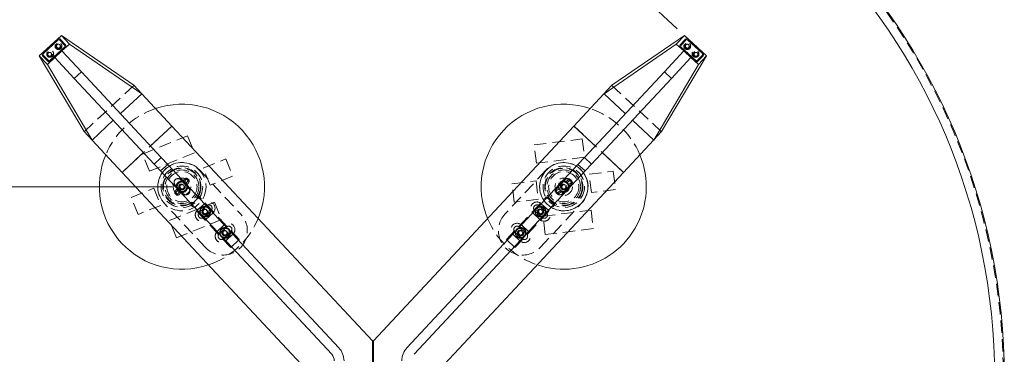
# Model space of a CAD drawing. Header units: millimetres. Extents: x 7 to 411, y 11 to 292.
# Tile 7 of 14: x 83 to 185, y 197 to 232. Entities that reach past the tile are written whole.
import ezdxf

# ---------------------------------------------------------------- set-up
doc = ezdxf.new("R2010")
doc.units = ezdxf.units.MM
doc.linetypes.add('HIDDEN', pattern=[1.905, 1.27, -0.635])
doc.styles.add('SLDTEXTSTYLE0', font='TXT', dxfattribs={"width": 0.605})
doc.dimstyles.new('SLDDIMSTYLE0', dxfattribs={"dimtxt": 3.595646, "dimasz": 3, "dimexe": 0, "dimexo": 0.0625, "dimgap": 0.898912, "dimtad": 1, "dimdec": 1, "dimlfac": 10, "dimrnd": 1e-09, "dimzin": 12, "dimdsep": 46, "dimtxsty": 'SLDTEXTSTYLE0', "dimsah": 1, "dimcen": 0.09, "dimadec": 0, "dimazin": 3, "dimtfac": 1, "dimtdec": 1, "dimtofl": 0, "dimtmove": 0, "dimatfit": 3, "dimfxl": 1, "dimfrac": 2, "dimtolj": 1, "dimtzin": 12, "dimarcsym": 0})
doc.dimstyles.new('SLDDIMSTYLE1', dxfattribs={"dimtxt": 2.568319, "dimasz": 3, "dimexe": 0, "dimexo": 0.0625, "dimgap": 0.64208, "dimtad": 1, "dimdec": 1, "dimlfac": 10, "dimrnd": 1e-09, "dimzin": 12, "dimdsep": 46, "dimtxsty": 'SLDTEXTSTYLE0', "dimsah": 1, "dimcen": 0.09, "dimadec": 0, "dimazin": 3, "dimtfac": 1, "dimtdec": 1, "dimtofl": 0, "dimtmove": 0, "dimatfit": 3, "dimfxl": 1, "dimfrac": 2, "dimtolj": 1, "dimtzin": 12, "dimarcsym": 0})
doc.dimstyles.new('SLDDIMSTYLE4', dxfattribs={"dimtxt": 2.568319, "dimasz": 3, "dimexe": 0, "dimexo": 0.0625, "dimgap": 0.64208, "dimtad": 1, "dimlfac": 10, "dimrnd": 1e-09, "dimzin": 12, "dimdsep": 46, "dimtxsty": 'SLDTEXTSTYLE0', "dimsah": 1, "dimcen": 0.09, "dimadec": 0, "dimazin": 3, "dimtfac": 1, "dimtofl": 0, "dimtmove": 0, "dimatfit": 3, "dimfxl": 1, "dimfrac": 2, "dimtolj": 1, "dimtzin": 12, "dimarcsym": 0})

# ---------------------------------------------------------------- blocks, each defined once
blk = doc.blocks.new('_D')
at = {"color": 7, "linetype": 'Continuous', "lineweight": 0}
for p, q in [((118.61, 260.08), (37.58, 260.08)), ((38.58, 260.08), (38.58, 130.08)), ((118.61, 130.08), (37.58, 130.08))]:
    blk.add_line(p, q, dxfattribs=at)
at = {"color": 7, "linetype": 'Continuous', "lineweight": 18}
for points in [[(38.58, 260.08), (37.83, 257.08), (39.33, 257.08)], [(38.58, 130.08), (39.33, 133.08), (37.83, 133.08)]]:
    blk.add_solid(points, dxfattribs=at)
at = {"color": 7, "linetype": 'Continuous', "lineweight": 18, "char_height": 3.704, "attachment_point": 1, "rotation": 90, "style": 'SLDTEXTSTYLE0'}
for s, insert in [('1300', (33.8, 192.22)), ('%%c', (33.8, 186.97))]:
    blk.add_mtext(s, dxfattribs=dict(at, insert=insert))
blk = doc.blocks.new('_D_1')
at = {"color": 7, "linetype": 'Continuous', "lineweight": 0}
for p, q in [((98.96, 214.73), (75.97, 214.73)), ((76.97, 214.73), (76.97, 175.43)), ((98.96, 175.43), (75.97, 175.43))]:
    blk.add_line(p, q, dxfattribs=at)
at = {"color": 7, "linetype": 'Continuous', "lineweight": 18}
for points in [[(76.97, 214.73), (76.22, 211.73), (77.72, 211.73)], [(76.97, 175.43), (77.72, 178.43), (76.22, 178.43)]]:
    blk.add_solid(points, dxfattribs=at)
at = {"color": 7, "linetype": 'Continuous', "lineweight": 18, "insert": (73.56, 192.14), "char_height": 2.646, "attachment_point": 1, "rotation": 90, "style": 'SLDTEXTSTYLE0'}
blk.add_mtext('393', dxfattribs=at)
blk = doc.blocks.new('_D_4')
at = {"color": 7, "linetype": 'Continuous', "lineweight": 0}
for p, q in [((163.21, 243.3), (157.39, 248.73)), ((158.12, 248.04), (146.28, 235.35)), ((150.95, 231), (145.55, 236.03))]:
    blk.add_line(p, q, dxfattribs=at)
at = {"color": 7, "linetype": 'Continuous', "lineweight": 18}
for points in [[(158.12, 248.04), (155.53, 246.36), (156.63, 245.34)], [(146.28, 235.35), (148.88, 237.03), (147.78, 238.05)]]:
    blk.add_solid(points, dxfattribs=at)
at = {"color": 7, "linetype": 'Continuous', "lineweight": 18, "insert": (146.03, 240.08), "char_height": 2.646, "attachment_point": 1, "rotation": 47, "style": 'SLDTEXTSTYLE0'}
blk.add_mtext('173,60', dxfattribs=at)

msp = doc.modelspace()

# ---------------------------------------------------------------- linework, layer by layer
at = {"color": 7, "linetype": 'Continuous', "lineweight": 18}
for p, q in [((85.2794, 228.2025), (87.5466, 230.3167)), ((87.5466, 230.3167), (95.0046, 225.1783)), ((88.3752, 229.4282), (87.5466, 230.3167)), ((151.6787, 230.3167), (144.2208, 225.1783)), ((150.8501, 229.4282), (151.6787, 230.3167)), ((153.9459, 228.2025), (151.6787, 230.3167)), ((85.628, 228.5105), (87.1566, 229.9359)), ((87.2248, 229.8628), (85.6962, 228.4374)), ((86.3714, 227.7134), (87.8999, 229.1387)), ((87.9681, 229.0656), (86.4396, 227.6402)), ((87.2248, 229.8628), (87.1566, 229.9359)), ((87.4392, 229.9261), (87.3661, 229.8579)), ((87.9049, 229.2801), (87.3661, 229.8579)), ((87.4392, 229.9261), (87.978, 229.3483)), ((87.6073, 228.7121), (88.3752, 229.4282)), ((87.9681, 229.0656), (87.8999, 229.1387)), ((87.978, 229.3483), (87.9049, 229.2801)), ((95.817, 224.3009), (88.3752, 229.4282)), ((143.4084, 224.3009), (150.8501, 229.4282)), ((151.6181, 228.7121), (150.8501, 229.4282)), ((151.2474, 229.3483), (151.7862, 229.9261)), ((151.3205, 229.2801), (151.2474, 229.3483)), ((151.2572, 229.0656), (151.3254, 229.1387)), ((152.7858, 227.6402), (151.2572, 229.0656)), ((151.8593, 229.8579), (151.3205, 229.2801)), ((151.3254, 229.1387), (152.854, 227.7134)), ((151.8593, 229.8579), (151.7862, 229.9261)), ((152.0006, 229.8628), (152.0688, 229.9359)), ((153.5292, 228.4374), (152.0006, 229.8628)), ((152.0688, 229.9359), (153.5974, 228.5105)), ((86.108, 227.314), (85.2794, 228.2025)), ((89.8851, 220.4043), (85.2794, 228.2025)), ((85.6913, 228.2961), (85.6182, 228.2279)), ((86.1569, 227.6501), (85.6182, 228.2279)), ((85.6962, 228.4374), (85.628, 228.5105)), ((85.6913, 228.2961), (86.2301, 227.7183)), ((89.609, 226.5655), (87.6073, 228.7121)), ((149.3403, 220.4043), (153.9459, 228.2025)), ((149.6164, 226.5655), (151.6181, 228.7121)), ((152.9953, 227.7183), (153.5341, 228.2961)), ((153.6072, 228.2279), (153.0684, 227.6501)), ((153.1173, 227.314), (153.9459, 228.2025)), ((153.5292, 228.4374), (153.5974, 228.5105)), ((153.6072, 228.2279), (153.5341, 228.2961)), ((86.108, 227.314), (86.876, 228.0301)), ((86.108, 227.314), (90.7037, 219.5327)), ((86.2301, 227.7183), (86.1569, 227.6501)), ((86.4396, 227.6402), (86.3714, 227.7134)), ((88.8776, 225.8835), (86.876, 228.0301)), ((153.1173, 227.314), (148.5217, 219.5327)), ((150.3477, 225.8835), (152.3494, 228.0301)), ((153.1173, 227.314), (152.3494, 228.0301)), ((152.7858, 227.6402), (152.854, 227.7134)), ((153.0684, 227.6501), (152.9953, 227.7183)), ((88.8776, 225.8835), (89.609, 226.5655)), ((97.8319, 217.7475), (89.609, 226.5655)), ((141.3935, 217.7475), (149.6164, 226.5655)), ((150.3477, 225.8835), (149.6164, 226.5655)), ((97.1006, 217.0655), (88.8776, 225.8835)), ((95.8343, 224.2885), (95.0046, 225.1783)), ((142.1248, 217.0655), (150.3477, 225.8835)), ((143.3911, 224.2885), (144.2208, 225.1783)), ((93.626, 222.2578), (95.817, 224.3009)), ((98.9187, 220.981), (95.8343, 224.2885)), ((140.3067, 220.981), (143.3911, 224.2885)), ((145.5994, 222.2578), (143.4084, 224.3009)), ((90.7037, 219.5327), (92.8947, 221.5758)), ((96.7246, 218.935), (98.9187, 220.981)), ((119.5627, 198.843), (98.9187, 220.981)), ((119.6627, 198.843), (140.3067, 220.981)), ((142.5008, 218.935), (140.3067, 220.981)), ((148.5217, 219.5327), (146.3307, 221.5758)), ((89.8851, 220.4043), (90.7148, 219.5146)), ((149.3403, 220.4043), (148.5106, 219.5146)), ((93.7992, 216.207), (90.7148, 219.5146)), ((145.4262, 216.207), (148.5106, 219.5146)), ((93.7992, 216.207), (95.9932, 218.253)), ((145.4262, 216.207), (143.2321, 218.253)), ((97.1006, 217.0655), (97.8319, 217.7475)), ((97.7651, 216.3529), (97.1006, 217.0655)), ((97.7651, 216.3529), (98.4964, 217.0349)), ((98.4964, 217.0349), (97.8319, 217.7475)), ((116.1054, 198.1516), (98.4964, 217.0349)), ((123.12, 198.1516), (140.7289, 217.0349)), ((140.7289, 217.0349), (141.3935, 217.7475)), ((141.4603, 216.3529), (140.7289, 217.0349)), ((142.1248, 217.0655), (141.3935, 217.7475)), ((141.4603, 216.3529), (142.1248, 217.0655)), ((113.1834, 195.42), (93.7992, 216.207)), ((115.374, 197.4696), (97.7651, 216.3529)), ((123.8513, 197.4696), (141.4603, 216.3529)), ((126.042, 195.42), (145.4262, 216.207)), ((119.5627, 198.843), (119.5627, 195.679)), ((119.6627, 195.679), (119.6627, 198.843))]:
    msp.add_line(p, q, dxfattribs=at)
at = {"color": 7, "linetype": 'HIDDEN', "lineweight": 18}
for p, q in [((89.8923, 220.3966), (95.0118, 225.1706)), ((149.3331, 220.3966), (144.2136, 225.1706)), ((93.7992, 216.207), (98.9187, 220.981)), ((145.4262, 216.207), (140.3067, 220.981)), ((95.892, 218.0942), (100.5229, 219.9797)), ((100.5229, 219.9797), (101.2394, 218.22)), ((136.2057, 219.0358), (141.1674, 219.6535)), ((136.4404, 217.1503), (136.2057, 219.0358)), ((141.1674, 219.6535), (141.4021, 217.7681)), ((96.6086, 216.3344), (95.892, 218.0942)), ((101.2394, 218.22), (96.6086, 216.3344)), ((102.1497, 216.6472), (104.4652, 217.59)), ((104.4652, 217.59), (105.1817, 215.8302)), ((141.4021, 217.7681), (136.4404, 217.1503)), ((101.7927, 216.4326), (106.0211, 211.8982)), ((102.8663, 214.8875), (102.1497, 216.6472)), ((137.4327, 216.4326), (133.2043, 211.8982)), ((141.8726, 216.0127), (144.3534, 216.3216)), ((142.1073, 214.1273), (141.8726, 216.0127)), ((144.3534, 216.3216), (144.5882, 214.4362)), ((99.2626, 214.8937), (100.081, 214.016)), ((99.8564, 214.9318), (99.7336, 214.7362)), ((99.8477, 215.4393), (100.6661, 214.5616)), ((100.0871, 214.9232), (99.8564, 214.9318)), ((100.0641, 215.3112), (100.0506, 215.2938)), ((100.2678, 215.1251), (100.0506, 215.2938)), ((100.1982, 215.4838), (100.0641, 215.3112)), ((100.1951, 214.7191), (100.0871, 214.9232)), ((100.1691, 215.2018), (100.4759, 215.5966)), ((100.485, 214.9564), (100.2678, 215.1251)), ((100.6733, 215.4432), (100.3665, 215.0484)), ((100.6733, 215.4432), (100.4759, 215.5966)), ((100.4985, 214.9737), (100.485, 214.9564)), ((100.6325, 215.1463), (100.4985, 214.9737)), ((105.1817, 215.8302), (102.8663, 214.8875)), ((133.9339, 215.0243), (136.4147, 215.3332)), ((134.1686, 213.1389), (133.9339, 215.0243)), ((136.4147, 215.3332), (136.6495, 213.4478)), ((139.3777, 215.4393), (138.5593, 214.5616)), ((139.1531, 214.9318), (139.0303, 214.7362)), ((139.9628, 214.8937), (139.1444, 214.016)), ((139.3838, 214.9232), (139.1531, 214.9318)), ((139.4918, 214.7191), (139.3838, 214.9232)), ((139.5115, 215.2645), (139.494, 215.2512)), ((139.6598, 215.0318), (139.494, 215.2512)), ((139.6858, 215.3963), (139.5115, 215.2645)), ((139.5844, 215.1315), (139.9833, 215.4331)), ((139.8257, 214.8125), (139.6598, 215.0318)), ((140.134, 215.2337), (139.7352, 214.9321)), ((140.0176, 214.9576), (139.8433, 214.8258)), ((140.134, 215.2337), (139.9833, 215.4331)), ((94.7404, 213.6303), (97.0558, 214.5731)), ((97.0558, 214.5731), (97.7723, 212.8133)), ((99.2488, 214.0173), (99.5556, 214.4121)), ((99.4462, 213.8639), (99.2488, 214.0173)), ((99.4236, 214.4868), (99.2895, 214.3142)), ((99.4371, 214.5041), (99.4236, 214.4868)), ((99.6543, 214.3354), (99.4371, 214.5041)), ((99.753, 214.2587), (99.4462, 213.8639)), ((99.8714, 214.1667), (99.6543, 214.3354)), ((99.8579, 214.1493), (99.7239, 213.9768)), ((99.7336, 214.7362), (99.8415, 214.5321)), ((99.8415, 214.5321), (100.0723, 214.5235)), ((99.8714, 214.1667), (99.8579, 214.1493)), ((100.0723, 214.5235), (100.1951, 214.7191)), ((138.388, 214.2268), (138.7868, 214.5284)), ((138.5388, 214.0274), (138.388, 214.2268)), ((138.6788, 214.6348), (138.5045, 214.5029)), ((138.9376, 214.329), (138.5388, 214.0274)), ((138.6964, 214.648), (138.6788, 214.6348)), ((138.8622, 214.4287), (138.6964, 214.648)), ((139.0106, 214.1961), (138.8363, 214.0643)), ((139.0281, 214.2093), (138.8622, 214.4287)), ((139.0281, 214.2093), (139.0106, 214.1961)), ((139.0303, 214.7362), (139.1382, 214.5321)), ((139.1382, 214.5321), (139.369, 214.5235)), ((139.369, 214.5235), (139.4918, 214.7191)), ((139.8433, 214.8258), (139.8257, 214.8125)), ((144.5882, 214.4362), (142.1073, 214.1273)), ((95.4569, 211.8706), (94.7404, 213.6303)), ((102.3643, 208.4883), (98.136, 213.0226)), ((98.6827, 211.2405), (103.3135, 213.1261)), ((100.8895, 212.8557), (101.7671, 213.6741)), ((104.9815, 208.4676), (100.8895, 212.8557)), ((101.5424, 212.3023), (102.2737, 212.9843)), ((105.8591, 209.286), (101.7671, 213.6741)), ((103.3135, 213.1261), (104.03, 211.3664)), ((133.3662, 209.286), (137.4582, 213.6741)), ((136.6495, 213.4478), (134.1686, 213.1389)), ((134.2439, 208.4676), (138.3359, 212.8557)), ((136.861, 208.4883), (141.0894, 213.0226)), ((137.683, 212.3023), (136.9517, 212.9843)), ((138.3359, 212.8557), (137.4582, 213.6741)), ((97.7723, 212.8133), (95.4569, 211.8706)), ((102.4783, 212.7649), (101.747, 212.0829)), ((101.8133, 212.054), (101.9275, 212.0701)), ((101.8133, 212.054), (101.8178, 212.0344)), ((101.9275, 212.0701), (101.8178, 212.0344)), ((101.8284, 212.3383), (101.8225, 212.3191)), ((101.9353, 212.2951), (101.8225, 212.3191)), ((101.8284, 212.3383), (101.9353, 212.2951)), ((101.9423, 211.8002), (102.0332, 211.8712)), ((102.0332, 211.8712), (101.956, 211.7855)), ((101.9837, 212.5769), (101.9689, 212.5632)), ((102.0547, 212.486), (101.9689, 212.5632)), ((101.9837, 212.5769), (102.0547, 212.486)), ((102.124, 212.1272), (102.2024, 212.3444)), ((102.273, 211.9507), (102.124, 212.1272)), ((102.2024, 212.3444), (102.4297, 212.3851)), ((102.2374, 212.706), (102.2178, 212.7015)), ((102.2535, 212.5918), (102.2178, 212.7015)), ((102.2244, 211.5709), (102.9557, 212.2529)), ((102.2374, 212.706), (102.2535, 212.5918)), ((102.5003, 211.9914), (102.273, 211.9507)), ((103.1603, 212.0335), (102.429, 211.3515)), ((102.4297, 212.3851), (102.5787, 212.2086)), ((102.4785, 212.5839), (102.5025, 212.6967)), ((102.5217, 212.6908), (102.4785, 212.5839)), ((102.5787, 212.2086), (102.5003, 211.9914)), ((102.5217, 212.6908), (102.5025, 212.6967)), ((102.648, 211.8498), (102.7337, 211.7726)), ((102.719, 211.7589), (102.648, 211.8498)), ((102.6695, 212.4646), (102.7467, 212.5503)), ((102.7604, 212.5356), (102.6695, 212.4646)), ((102.7604, 212.5356), (102.7467, 212.5503)), ((102.7673, 212.0407), (102.8802, 212.0167)), ((102.8743, 211.9975), (102.7673, 212.0407)), ((102.7752, 212.2658), (102.8849, 212.3014)), ((102.8894, 212.2818), (102.7752, 212.2658)), ((102.8743, 211.9975), (102.8802, 212.0167)), ((102.8894, 212.2818), (102.8849, 212.3014)), ((136.0651, 212.0335), (136.7964, 211.3515)), ((137.001, 211.5709), (136.2697, 212.2529)), ((136.336, 212.054), (136.4502, 212.0701)), ((136.336, 212.054), (136.3405, 212.0344)), ((136.4502, 212.0701), (136.3405, 212.0344)), ((136.3521, 212.3413), (136.3452, 212.3191)), ((136.4581, 212.2951), (136.3452, 212.3191)), ((136.3511, 212.3383), (136.4581, 212.2951)), ((136.465, 211.8002), (136.5559, 211.8712)), ((136.5559, 211.8712), (136.4787, 211.7855)), ((136.5064, 212.5769), (136.4917, 212.5632)), ((136.5774, 212.486), (136.4917, 212.5632)), ((136.5064, 212.5769), (136.5774, 212.486)), ((136.6467, 212.1272), (136.7251, 212.3444)), ((136.7957, 211.9507), (136.6467, 212.1272)), ((136.7251, 212.3444), (136.9524, 212.3851)), ((136.7601, 212.706), (136.7405, 212.7015)), ((136.7762, 212.5918), (136.7405, 212.7015)), ((136.7471, 212.7649), (137.4784, 212.0829)), ((136.7601, 212.706), (136.7762, 212.5918)), ((137.023, 211.9914), (136.7957, 211.9507)), ((136.9524, 212.3851), (137.1014, 212.2086)), ((137.0012, 212.5839), (137.0252, 212.6967)), ((137.0444, 212.6908), (137.0012, 212.5839)), ((137.1014, 212.2086), (137.023, 211.9914)), ((137.0444, 212.6908), (137.0252, 212.6967)), ((137.12, 211.6924), (142.0816, 212.3102)), ((137.1707, 211.8498), (137.2564, 211.7726)), ((137.2417, 211.7589), (137.1707, 211.8498)), ((137.1922, 212.4646), (137.2694, 212.5503)), ((137.2831, 212.5356), (137.1922, 212.4646)), ((137.2831, 212.5356), (137.2694, 212.5503)), ((137.29, 212.0407), (137.4029, 212.0167)), ((137.397, 211.9975), (137.29, 212.0407)), ((137.2979, 212.2658), (137.4076, 212.3014)), ((137.4121, 212.2818), (137.2979, 212.2658)), ((137.396, 211.9945), (137.4029, 212.0167)), ((137.4121, 212.2818), (137.4076, 212.3014)), ((142.0816, 212.3102), (142.3164, 210.4248)), ((99.3992, 209.4808), (98.6827, 211.2405)), ((104.03, 211.3664), (99.3992, 209.4808)), ((101.9423, 211.8002), (101.956, 211.7855)), ((102.1809, 211.645), (102.2242, 211.7519)), ((102.1809, 211.645), (102.2002, 211.6391)), ((102.2242, 211.7519), (102.2002, 211.6391)), ((102.4492, 211.7441), (102.4848, 211.6344)), ((102.4652, 211.6298), (102.4492, 211.7441)), ((102.4652, 211.6298), (102.4848, 211.6344)), ((102.719, 211.7589), (102.7337, 211.7726)), ((136.465, 211.8002), (136.4787, 211.7855)), ((136.7037, 211.645), (136.7469, 211.7519)), ((136.7037, 211.645), (136.7229, 211.6391)), ((136.7469, 211.7519), (136.7229, 211.6391)), ((136.9719, 211.7441), (137.0075, 211.6344)), ((136.988, 211.6298), (136.9719, 211.7441)), ((136.988, 211.6298), (137.0075, 211.6344)), ((137.3547, 209.807), (137.12, 211.6924)), ((137.2417, 211.7589), (137.2564, 211.7726)), ((103.5884, 210.1082), (104.3197, 210.7902)), ((104.5243, 210.5708), (103.793, 209.8888)), ((103.8593, 209.8599), (103.9735, 209.876)), ((103.8593, 209.8599), (103.8638, 209.8403)), ((103.9735, 209.876), (103.8638, 209.8403)), ((103.8744, 210.1442), (103.8685, 210.125)), ((103.9813, 210.101), (103.8685, 210.125)), ((103.8744, 210.1442), (103.9813, 210.101)), ((104.0296, 210.3829), (104.0149, 210.3692)), ((104.1007, 210.292), (104.0149, 210.3692)), ((104.0296, 210.3829), (104.1007, 210.292)), ((104.17, 209.9331), (104.2484, 210.1503)), ((104.319, 209.7566), (104.17, 209.9331)), ((104.2484, 210.1503), (104.4757, 210.1911)), ((104.2834, 210.5119), (104.2638, 210.5074)), ((104.2995, 210.3977), (104.2638, 210.5074)), ((104.2704, 209.3769), (105.0017, 210.0589)), ((104.2834, 210.5119), (104.2995, 210.3977)), ((105.2063, 209.8395), (104.475, 209.1575)), ((104.4757, 210.1911), (104.6246, 210.0146)), ((104.5245, 210.3898), (104.5485, 210.5027)), ((104.5677, 210.4968), (104.5245, 210.3898)), ((104.6246, 210.0146), (104.5463, 209.7974)), ((104.5677, 210.4968), (104.5485, 210.5027)), ((104.7155, 210.2705), (104.7927, 210.3562)), ((104.8064, 210.3415), (104.7155, 210.2705)), ((104.8064, 210.3415), (104.7927, 210.3562)), ((104.8133, 209.8467), (104.9261, 209.8227)), ((104.9203, 209.8035), (104.8133, 209.8467)), ((104.8212, 210.0717), (104.9309, 210.1073)), ((104.9354, 210.0878), (104.8212, 210.0717)), ((104.9203, 209.8035), (104.9261, 209.8227)), ((104.9354, 210.0878), (104.9309, 210.1073)), ((134.0191, 209.8395), (134.7504, 209.1575)), ((134.955, 209.3769), (134.2237, 210.0589)), ((134.29, 209.8599), (134.4042, 209.876)), ((134.29, 209.8599), (134.2945, 209.8403)), ((134.4042, 209.876), (134.2945, 209.8403)), ((134.3061, 210.1473), (134.2992, 210.125)), ((134.4121, 210.101), (134.2992, 210.125)), ((134.3051, 210.1442), (134.4121, 210.101)), ((134.4604, 210.3829), (134.4457, 210.3692)), ((134.5314, 210.292), (134.4457, 210.3692)), ((134.4604, 210.3829), (134.5314, 210.292)), ((134.6007, 209.9331), (134.6791, 210.1503)), ((134.7497, 209.7566), (134.6007, 209.9331)), ((134.6791, 210.1503), (134.9064, 210.1911)), ((134.7141, 210.5119), (134.6946, 210.5074)), ((134.7302, 210.3977), (134.6946, 210.5074)), ((134.7011, 210.5708), (135.4324, 209.8888)), ((134.7141, 210.5119), (134.7302, 210.3977)), ((135.637, 210.1082), (134.9057, 210.7902)), ((134.9064, 210.1911), (135.0554, 210.0146)), ((134.9552, 210.3898), (134.9792, 210.5027)), ((134.9984, 210.4968), (134.9552, 210.3898)), ((135.0554, 210.0146), (134.977, 209.7974)), ((134.9984, 210.4968), (134.9792, 210.5027)), ((135.1462, 210.2705), (135.2234, 210.3562)), ((135.2371, 210.3415), (135.1462, 210.2705)), ((135.2371, 210.3415), (135.2234, 210.3562)), ((135.244, 209.8467), (135.3569, 209.8227)), ((135.351, 209.8035), (135.244, 209.8467)), ((135.2519, 210.0717), (135.3616, 210.1073)), ((135.3661, 210.0878), (135.2519, 210.0717)), ((135.35, 209.8004), (135.3569, 209.8227)), ((135.3661, 210.0878), (135.3616, 210.1073)), ((142.3164, 210.4248), (137.3547, 209.807)), ((103.9883, 209.6062), (104.0792, 209.6772)), ((103.9883, 209.6062), (104.002, 209.5915)), ((104.0792, 209.6772), (104.002, 209.5915)), ((104.2269, 209.4509), (104.2701, 209.5579)), ((104.2269, 209.4509), (104.2462, 209.445)), ((104.2701, 209.5579), (104.2462, 209.445)), ((104.5463, 209.7974), (104.319, 209.7566)), ((104.4952, 209.55), (104.5308, 209.4403)), ((104.5112, 209.4358), (104.4952, 209.55)), ((104.5112, 209.4358), (104.5308, 209.4403)), ((104.694, 209.6557), (104.7797, 209.5785)), ((104.765, 209.5648), (104.694, 209.6557)), ((104.765, 209.5648), (104.7797, 209.5785)), ((104.9815, 208.4676), (105.8591, 209.286)), ((134.2439, 208.4676), (133.3662, 209.286)), ((134.419, 209.6062), (134.5099, 209.6772)), ((134.419, 209.6062), (134.4327, 209.5915)), ((134.5099, 209.6772), (134.4327, 209.5915)), ((134.6577, 209.4509), (134.7009, 209.5579)), ((134.6577, 209.4509), (134.6769, 209.445)), ((134.7009, 209.5579), (134.6769, 209.445)), ((134.977, 209.7974), (134.7497, 209.7566)), ((134.9259, 209.55), (134.9615, 209.4403)), ((134.942, 209.4358), (134.9259, 209.55)), ((134.942, 209.4358), (134.9615, 209.4403)), ((135.1247, 209.6557), (135.2104, 209.5785)), ((135.1957, 209.5648), (135.1247, 209.6557)), ((135.1957, 209.5648), (135.2104, 209.5785)), ((102.6847, 206.6784), (103.1665, 206.8578))]:
    msp.add_line(p, q, dxfattribs=at)
at = {"color": 7, "linetype": 'Continuous', "lineweight": 18}
for radius in [65, 64.0003]:
    msp.add_circle((119.611, 195.0803), radius, dxfattribs=at)
at = {"color": 7, "linetype": 'HIDDEN', "lineweight": 18}
for centre, radius in [((119.611, 195.0803), 64.9), ((87.2479, 229.2075), 0.35), ((87.2479, 229.2075), 0.3), ((87.2479, 229.2075), 0.2), ((151.9775, 229.2075), 0.35), ((151.9775, 229.2075), 0.3), ((151.9775, 229.2075), 0.2), ((86.3483, 228.3687), 0.3), ((86.4068, 228.4232), 0.35), ((86.3483, 228.3687), 0.2), ((152.8186, 228.4232), 0.35), ((152.8771, 228.3687), 0.3), ((152.8771, 228.3687), 0.2), ((99.961, 214.7303), 2.4809), ((99.961, 214.7303), 2.4809), ((139.261, 214.7303), 2.4809), ((99.961, 214.7303), 2.1345), ((99.961, 214.7303), 1.9613), ((99.961, 214.7303), 1.9036), ((99.961, 214.7303), 1.7304), ((99.961, 214.7303), 1.5572), ((99.961, 214.7303), 1.5572), ((139.261, 214.7303), 2.1345), ((139.261, 214.7303), 1.9613), ((139.261, 214.7303), 1.9036), ((139.261, 214.7303), 1.7304), ((139.261, 214.7303), 1.5572), ((139.261, 214.7303), 1.5572), ((99.9643, 214.7276), 0.9), ((99.961, 214.7303), 0.59), ((99.9643, 214.7276), 0.55), ((99.9643, 214.7276), 0.545), ((99.9643, 214.7276), 0.5), ((99.961, 214.7303), 0.325), ((99.9643, 214.7276), 0.32), ((99.9643, 214.7276), 0.3125), ((99.961, 214.7303), 0.3), ((99.9643, 214.7276), 0.3), ((99.9643, 214.7276), 0.275), ((99.9643, 214.7276), 0.25), ((99.9643, 214.7276), 0.2307), ((139.261, 214.7276), 0.9), ((139.261, 214.7303), 0.59), ((139.261, 214.7276), 0.55), ((139.261, 214.7276), 0.545), ((139.261, 214.7276), 0.5), ((139.261, 214.7303), 0.325), ((139.261, 214.7276), 0.32), ((139.261, 214.7276), 0.3125), ((139.261, 214.7303), 0.3), ((139.261, 214.7276), 0.3), ((139.261, 214.7276), 0.275), ((139.261, 214.7276), 0.25), ((139.261, 214.7276), 0.2307), ((102.3513, 212.1679), 0.545), ((102.3513, 212.1679), 0.5), ((102.3513, 212.1679), 0.32), ((102.3513, 212.1679), 0.3), ((102.3513, 212.1679), 0.275), ((102.3513, 212.1679), 0.25), ((102.3513, 212.1679), 0.2307), ((136.874, 212.1679), 0.545), ((136.874, 212.1679), 0.5), ((136.874, 212.1679), 0.32), ((136.874, 212.1679), 0.3), ((136.874, 212.1679), 0.275), ((136.874, 212.1679), 0.25), ((136.874, 212.1679), 0.2307), ((104.3973, 209.9738), 0.545), ((104.3973, 209.9738), 0.5), ((104.3973, 209.9738), 0.32), ((104.3973, 209.9738), 0.3), ((104.3973, 209.9738), 0.275), ((104.3973, 209.9738), 0.25), ((104.3973, 209.9738), 0.2307), ((134.828, 209.9738), 0.545), ((134.828, 209.9738), 0.5), ((134.828, 209.9738), 0.32), ((134.828, 209.9738), 0.3), ((134.828, 209.9738), 0.275), ((134.828, 209.9738), 0.25), ((134.828, 209.9738), 0.2307)]:
    msp.add_circle(centre, radius, dxfattribs=at)
at = {"color": 7, "linetype": 'Continuous', "lineweight": 18}
for centre, radius, start, end in [((87.293, 229.7897), 0.2, 43, 133), ((87.293, 229.7897), 0.1, 43, 133), ((87.8317, 229.2119), 0.1, 313, 43), ((87.8317, 229.2119), 0.2, 313, 43), ((151.3936, 229.2119), 0.2, 137, 227), ((151.3936, 229.2119), 0.1, 137, 227), ((151.9324, 229.7897), 0.2, 47, 137), ((151.9324, 229.7897), 0.1, 47, 137), ((85.7644, 228.3643), 0.2, 133, 223), ((85.7644, 228.3643), 0.1, 133, 223), ((153.461, 228.3643), 0.1, 317, 47), ((153.461, 228.3643), 0.2, 317, 47), ((86.3032, 227.7865), 0.2, 223, 313), ((86.3032, 227.7865), 0.1, 223, 313), ((152.9222, 227.7865), 0.2, 227, 317), ((152.9222, 227.7865), 0.1, 227, 317), ((99.961, 214.7303), 8.5, 337.320418, 108.679582), ((139.261, 214.7303), 8.5, 71.302551, 202.697449), ((99.961, 214.7303), 8.5, 157.31106, 288.68894), ((139.261, 214.7303), 8.5, 277.097107, 22.671071), ((139.261, 214.7303), 8.5, 251.328929, 277.097107), ((114.6427, 196.7876), 2, 0, 43), ((124.5827, 196.7876), 2, 137, 180), ((114.6427, 196.7876), 1, 0, 43)]:
    msp.add_arc(centre, radius, start, end, dxfattribs=at)
at = {"color": 7, "linetype": 'HIDDEN', "lineweight": 18}
for centre, radius, start, end in [((99.961, 214.7303), 8.5, 108.679582, 157.31106), ((139.261, 214.7303), 8.5, 22.671071, 71.302551), ((99.9643, 214.7276), 2.5, 43, 223), ((139.261, 214.7276), 2.5, 317, 137), ((139.261, 214.7303), 2.4809, 127.353709, 277.097107), ((139.261, 214.7303), 2.4809, 277.097107, 45.531297), ((99.5551, 215.1665), 0.4, 43, 223), ((99.961, 214.7303), 0.5, 112.154925, 172.154925), ((99.961, 214.7303), 0.5, 52.154925, 112.154925), ((99.961, 214.7303), 0.5, 352.154925, 52.154925), ((139.261, 214.7303), 0.5, 157.097107, 217.097107), ((139.261, 214.7303), 0.5, 97.097107, 157.097107), ((139.261, 214.7303), 0.5, 37.097107, 97.097107), ((139.6702, 215.1665), 0.4, 317, 137), ((139.261, 214.7303), 0.5, 337.097107, 37.097107), ((99.961, 214.7303), 0.5, 172.154925, 232.154925), ((99.961, 214.7303), 0.5, 232.154925, 292.154925), ((100.3735, 214.2888), 0.4, 223, 43), ((99.961, 214.7303), 0.5, 292.154925, 352.154925), ((138.8518, 214.2888), 0.4, 137, 317), ((139.261, 214.7303), 0.5, 217.097107, 277.097107), ((139.261, 214.7303), 0.5, 277.097107, 337.097107), ((102.717, 212.5089), 0.65, 313, 133), ((102.717, 212.5089), 0.35, 329.60155, 116.39845), ((136.5084, 212.5089), 0.65, 47, 227), ((136.5084, 212.5089), 0.35, 63.60155, 210.39845), ((101.9857, 211.8269), 0.65, 133, 313), ((101.9857, 211.8269), 0.35, 149.60155, 296.39845), ((101.9857, 211.8269), 0.35, 133, 149.60155), ((102.3513, 212.1679), 0.55, 164.047337, 191.952663), ((102.3513, 212.1679), 0.55, 194.047337, 221.952663), ((102.3513, 212.1679), 0.55, 134.047337, 161.952663), ((102.3513, 212.1679), 0.55, 104.047337, 131.952663), ((102.3513, 212.1679), 0.55, 74.047337, 101.952663), ((104.1927, 210.1933), 2.5, 223, 43), ((102.717, 212.5089), 0.35, 116.39845, 133), ((102.3513, 212.1679), 0.55, 44.047337, 71.952663), ((102.3513, 212.1679), 0.55, 314.047337, 341.952663), ((102.3513, 212.1679), 0.55, 14.047337, 41.952663), ((102.3513, 212.1679), 0.55, 344.047337, 11.952663), ((102.717, 212.5089), 0.35, 313, 329.60155), ((135.0326, 210.1933), 2.5, 137, 317), ((136.5084, 212.5089), 0.35, 210.39845, 227), ((136.874, 212.1679), 0.55, 164.047337, 191.952663), ((136.874, 212.1679), 0.55, 194.047337, 221.952663), ((136.874, 212.1679), 0.55, 134.047337, 161.952663), ((136.874, 212.1679), 0.55, 104.047337, 131.952663), ((136.5084, 212.5089), 0.35, 47, 63.60155), ((136.874, 212.1679), 0.55, 74.047337, 101.952663), ((137.2397, 211.8269), 0.65, 227, 47), ((136.874, 212.1679), 0.55, 44.047337, 71.952663), ((137.2397, 211.8269), 0.35, 243.60155, 30.39845), ((136.874, 212.1679), 0.55, 314.047337, 341.952663), ((136.874, 212.1679), 0.55, 14.047337, 41.952663), ((136.874, 212.1679), 0.55, 344.047337, 11.952663), ((137.2397, 211.8269), 0.35, 30.39845, 47), ((102.3513, 212.1679), 0.55, 224.047337, 251.952663), ((101.9857, 211.8269), 0.35, 296.39845, 313), ((102.3513, 212.1679), 0.55, 254.047337, 281.952663), ((102.3513, 212.1679), 0.55, 284.047337, 311.952663), ((99.961, 214.7303), 8.5, 292.154925, 337.320418), ((104.763, 210.3148), 0.65, 313, 133), ((139.261, 214.7303), 8.5, 202.697449, 251.328929), ((134.4624, 210.3148), 0.65, 47, 227), ((136.874, 212.1679), 0.55, 224.047337, 251.952663), ((136.874, 212.1679), 0.55, 254.047337, 281.952663), ((137.2397, 211.8269), 0.35, 227, 243.60155), ((136.874, 212.1679), 0.55, 284.047337, 311.952663), ((104.0317, 209.6328), 0.65, 133, 313), ((104.0317, 209.6328), 0.35, 149.60155, 296.39845), ((104.0317, 209.6328), 0.35, 133, 149.60155), ((104.3973, 209.9738), 0.55, 164.047337, 191.952663), ((104.3973, 209.9738), 0.55, 194.047337, 221.952663), ((104.3973, 209.9738), 0.55, 134.047337, 161.952663), ((104.3973, 209.9738), 0.55, 104.047337, 131.952663), ((104.3973, 209.9738), 0.55, 74.047337, 101.952663), ((104.763, 210.3148), 0.35, 116.39845, 133), ((104.3973, 209.9738), 0.55, 44.047337, 71.952663), ((104.763, 210.3148), 0.35, 329.60155, 116.39845), ((104.3973, 209.9738), 0.55, 314.047337, 341.952663), ((104.3973, 209.9738), 0.55, 14.047337, 41.952663), ((104.3973, 209.9738), 0.55, 344.047337, 11.952663), ((104.763, 210.3148), 0.35, 313, 329.60155), ((134.4624, 210.3148), 0.35, 63.60155, 210.39845), ((134.4624, 210.3148), 0.35, 210.39845, 227), ((134.828, 209.9738), 0.55, 164.047337, 191.952663), ((134.828, 209.9738), 0.55, 194.047337, 221.952663), ((134.828, 209.9738), 0.55, 134.047337, 161.952663), ((134.828, 209.9738), 0.55, 104.047337, 131.952663), ((134.4624, 210.3148), 0.35, 47, 63.60155), ((134.828, 209.9738), 0.55, 74.047337, 101.952663), ((135.1937, 209.6328), 0.65, 227, 47), ((134.828, 209.9738), 0.55, 44.047337, 71.952663), ((135.1937, 209.6328), 0.35, 243.60155, 30.39845), ((134.828, 209.9738), 0.55, 314.047337, 341.952663), ((134.828, 209.9738), 0.55, 14.047337, 41.952663), ((134.828, 209.9738), 0.55, 344.047337, 11.952663), ((135.1937, 209.6328), 0.35, 30.39845, 47), ((104.3973, 209.9738), 0.55, 224.047337, 251.952663), ((104.0317, 209.6328), 0.35, 296.39845, 313), ((104.3973, 209.9738), 0.55, 254.047337, 281.952663), ((104.3973, 209.9738), 0.55, 284.047337, 311.952663), ((134.828, 209.9738), 0.55, 224.047337, 251.952663), ((134.828, 209.9738), 0.55, 254.047337, 281.952663), ((135.1937, 209.6328), 0.35, 227, 243.60155), ((134.828, 209.9738), 0.55, 284.047337, 311.952663)]:
    msp.add_arc(centre, radius, start, end, dxfattribs=at)
at = {"color": 7, "linetype": 'Continuous', "lineweight": 18}
for centre, major_axis, start_param, end_param in [((98.8972, 220.961), (-3.1372, 3.3642), 6.09939277, 6.12610567), ((140.3282, 220.961), (3.1372, 3.3642), 0.15707963, 0.18379254), ((93.8206, 216.227), (-3.1372, 3.3642), 0.15707963, 0.18379254), ((145.4047, 216.227), (3.1372, 3.3642), 6.09939277, 6.12610567)]:
    msp.add_ellipse(centre, major_axis=major_axis, ratio=0.03492077, start_param=start_param, end_param=end_param, dxfattribs=at)
at = {"color": 7, "linetype": 'HIDDEN', "lineweight": 18}
for points, knots in [([(99.4657, 214.7985), (99.4726, 214.8488), (99.4864, 214.9486), (99.4989, 215.0394), (99.5051, 215.0845)], [0, 0, 0, 0, 0.503994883, 1, 1, 1, 1]), ([(99.5051, 215.0845), (99.5365, 215.0973), (99.6208, 215.1316), (99.714, 215.1695), (99.7725, 215.1933)], [0, 0, 0, 0, 0.372862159, 1, 1, 1, 1]), ([(99.7725, 215.1933), (99.7783, 215.1957), (99.852, 215.2257), (99.9444, 215.2633), (100.0227, 215.2952), (100.0398, 215.3022)], [0, 0, 0, 0, 0.06240818, 0.79505652, 1, 1, 1, 1]), ([(100.0506, 215.2938), (100.1124, 215.2459), (100.1831, 215.1909), (100.2582, 215.1325), (100.2678, 215.1251)], [0, 0, 0, 0, 0.87266076, 1, 1, 1, 1]), ([(100.4759, 215.5966), (100.4678, 215.6016), (100.4496, 215.6127), (100.4093, 215.6168), (100.3481, 215.604), (100.2697, 215.5617), (100.2231, 215.5109), (100.1982, 215.4838)], [0, 0, 0, 0, 0.08690798, 0.19497532, 0.3643972, 0.66116489, 1, 1, 1, 1]), ([(100.4958, 214.948), (100.4904, 214.9088), (100.4794, 214.8292), (100.4658, 214.7304), (100.458, 214.674), (100.4564, 214.662)], [0, 0, 0, 0, 0.43238197, 0.87954735, 1, 1, 1, 1]), ([(100.6325, 215.1463), (100.6563, 215.1837), (100.694, 215.2428), (100.7117, 215.3288), (100.7091, 215.3827), (100.6963, 215.4203), (100.6807, 215.4358), (100.6733, 215.4432)], [0, 0, 0, 0, 0.406204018, 0.642970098, 0.798601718, 0.903798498, 1, 1, 1, 1]), ([(138.6881, 214.6589), (138.7035, 214.6953), (138.7348, 214.7694), (138.7736, 214.8612), (138.7957, 214.9137), (138.8005, 214.9248)], [0, 0, 0, 0, 0.43238197, 0.87954735, 1, 1, 1, 1]), ([(138.8005, 214.9248), (138.8202, 214.9716), (138.8594, 215.0645), (138.8951, 215.1489), (138.9128, 215.1908)], [0, 0, 0, 0, 0.50399488, 1, 1, 1, 1]), ([(138.9128, 215.1908), (138.9465, 215.195), (139.0367, 215.2062), (139.1366, 215.2186), (139.1993, 215.2264)], [0, 0, 0, 0, 0.37286216, 1, 1, 1, 1]), ([(139.1993, 215.2264), (139.2055, 215.2272), (139.2845, 215.237), (139.3835, 215.2494), (139.4674, 215.2598), (139.4857, 215.2621)], [0, 0, 0, 0, 0.06240818, 0.79505652, 1, 1, 1, 1]), ([(139.9833, 215.4331), (139.9767, 215.44), (139.9621, 215.4555), (139.9242, 215.4699), (139.8618, 215.4735), (139.7751, 215.453), (139.7169, 215.416), (139.6858, 215.3963)], [0, 0, 0, 0, 0.08690798, 0.19497532, 0.3643972, 0.66116489, 1, 1, 1, 1]), ([(140.0176, 214.9576), (140.0502, 214.9875), (140.102, 215.0348), (140.1415, 215.1132), (140.1529, 215.166), (140.1504, 215.2056), (140.1393, 215.2246), (140.134, 215.2337)], [0, 0, 0, 0, 0.40620402, 0.6429701, 0.79860172, 0.9037985, 1, 1, 1, 1]), ([(99.2895, 214.3142), (99.2658, 214.2769), (99.2281, 214.2178), (99.2103, 214.1318), (99.213, 214.0778), (99.2257, 214.0402), (99.2413, 214.0247), (99.2488, 214.0173)], [0, 0, 0, 0, 0.406204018, 0.642970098, 0.798601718, 0.903798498, 1, 1, 1, 1]), ([(99.4263, 214.5125), (99.4317, 214.5517), (99.4427, 214.6313), (99.4563, 214.7301), (99.4641, 214.7865), (99.4657, 214.7985)], [0, 0, 0, 0, 0.43238197, 0.87954735, 1, 1, 1, 1]), ([(99.4462, 213.8639), (99.4543, 213.8589), (99.4724, 213.8478), (99.5128, 213.8437), (99.574, 213.8565), (99.6524, 213.8988), (99.699, 213.9496), (99.7239, 213.9768)], [0, 0, 0, 0, 0.08690798, 0.19497532, 0.3643972, 0.66116489, 1, 1, 1, 1]), ([(100.1496, 214.2672), (100.0911, 214.2434), (99.9979, 214.2054), (99.9136, 214.1711), (99.8822, 214.1583)], [0, 0, 0, 0, 0.62713784, 1, 1, 1, 1]), ([(100.417, 214.376), (100.3998, 214.3691), (100.3215, 214.3372), (100.2291, 214.2995), (100.1554, 214.2695), (100.1496, 214.2672)], [0, 0, 0, 0, 0.20494348, 0.93759182, 1, 1, 1, 1]), ([(100.4564, 214.662), (100.4494, 214.6117), (100.4357, 214.5119), (100.4232, 214.4211), (100.417, 214.376)], [0, 0, 0, 0, 0.50399488, 1, 1, 1, 1]), ([(138.5045, 214.5029), (138.4718, 214.4731), (138.4201, 214.4258), (138.3806, 214.3473), (138.3692, 214.2945), (138.3717, 214.2549), (138.3828, 214.2359), (138.388, 214.2268)], [0, 0, 0, 0, 0.40620402, 0.6429701, 0.79860172, 0.9037985, 1, 1, 1, 1]), ([(138.5388, 214.0274), (138.5453, 214.0205), (138.56, 214.005), (138.5979, 213.9906), (138.6603, 213.9871), (138.747, 214.0075), (138.8052, 214.0445), (138.8363, 214.0643)], [0, 0, 0, 0, 0.08690798, 0.19497532, 0.3643972, 0.66116489, 1, 1, 1, 1]), ([(139.3228, 214.2341), (139.2602, 214.2263), (139.1603, 214.2139), (139.07, 214.2026), (139.0363, 214.1984)], [0, 0, 0, 0, 0.627137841, 1, 1, 1, 1]), ([(139.6093, 214.2698), (139.5909, 214.2675), (139.507, 214.257), (139.408, 214.2447), (139.329, 214.2349), (139.3228, 214.2341)], [0, 0, 0, 0, 0.20494348, 0.93759182, 1, 1, 1, 1]), ([(139.7216, 214.5357), (139.7019, 214.4889), (139.6626, 214.3961), (139.627, 214.3116), (139.6093, 214.2698)], [0, 0, 0, 0, 0.50399488, 1, 1, 1, 1]), ([(139.834, 214.8016), (139.8186, 214.7652), (139.7873, 214.6911), (139.7485, 214.5993), (139.7263, 214.5468), (139.7216, 214.5357)], [0, 0, 0, 0, 0.43238197, 0.87954735, 1, 1, 1, 1])]:
    msp.add_open_spline(points, degree=3, knots=knots, dxfattribs=at)

# ---------------------------------------------------------------- dimensions: what is measured, and where the dimension line sits
at = {"color": 7, "linetype": 'Continuous', "lineweight": 18}
dim = msp.add_linear_dim(base=(35.5813, 130.0803), p1=(119.611, 260.0803), p2=(119.611, 130.0803), angle=90, text='%%c<>', dimstyle='SLDDIMSTYLE0', dxfattribs=at)
dim.commit()
dim.dimension.update_dxf_attribs({"geometry": '_D', "text_midpoint": (35.5813, 195.0803), "dimtype": 160})
for base, p1, p2, angle, dimstyle, picture, middle in [((146.2836, 235.3478), (163.9409, 242.6182), (151.6787, 230.3167), 47, 'SLDDIMSTYLE4', '_D_4', (152.2032, 241.6958)), ((76.9725, 175.4303), (99.9643, 214.7276), (99.9643, 175.4303), 90, 'SLDDIMSTYLE1', '_D_1', (76.9725, 195.079))]:
    dim = msp.add_linear_dim(base=base, p1=p1, p2=p2, angle=angle, dimstyle=dimstyle, dxfattribs=at)
    dim.commit()
    dim.dimension.update_dxf_attribs({"geometry": picture, "text_midpoint": middle, "dimtype": 160})

doc.saveas('drawing.dxf')
